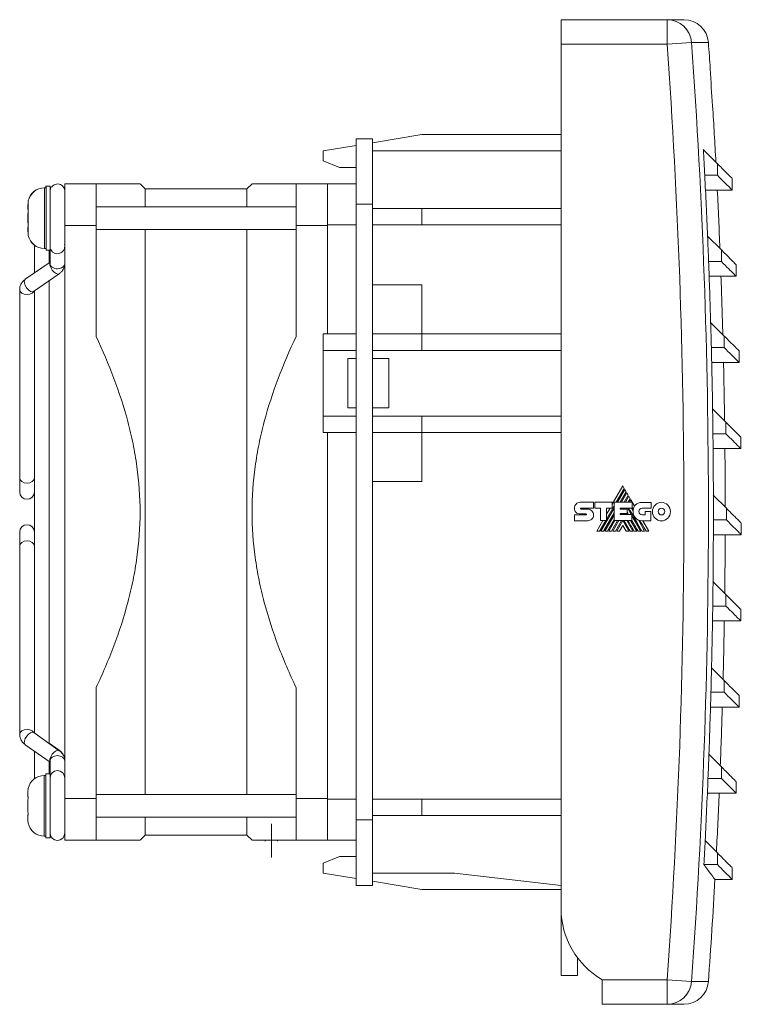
# Model space of a CAD drawing. Header units: millimetres. Extents: x 39 to 388, y 33 to 266.
# Tile 6 of 6: x 300 to 388, y 146 to 266. Entities that reach past the tile are written whole.
import ezdxf

# ---------------------------------------------------------------- set-up
doc = ezdxf.new("R2010")
doc.units = ezdxf.units.MM
doc.linetypes.add('CENTERX2', pattern=[20.32, 12.7, -2.54, 2.54, -2.54])
doc.linetypes.add('PHANTOM', pattern=[12.7, 6.35, -1.27, 1.27, -1.27, 1.27, -1.27])
doc.layers.add('___VS___', color=7, linetype='Continuous', lineweight=15)

msp = doc.modelspace()

# ---------------------------------------------------------------- linework, layer by layer
at = {"color": 7, "linetype": 'Continuous', "lineweight": 15}
for p, q in [((365.71, 262.55), (365.71, 265.55)), ((365.71, 265.55), (378.62, 265.55)), ((378.62, 262.55), (378.62, 265.55)), ((378.62, 265.55), (380.67, 265.55)), ((365.71, 262.55), (365.71, 157.21)), ((378.62, 262.55), (365.71, 262.55)), ((378.62, 262.55), (381.6, 262.76)), ((383.66, 262.76), (381.6, 262.76)), ((384.16, 255.05), (384.17, 255.05)), ((340.71, 243.05), (340.71, 251.05)), ((340.71, 251.05), (342.71, 251.05)), ((342.71, 250.55), (348.71, 251.55)), ((342.71, 249.55), (342.71, 251.05)), ((348.71, 251.55), (365.71, 251.55)), ((336.71, 249.55), (340.71, 250.22)), ((383.04, 249.71), (384.76, 248)), ((336.71, 248.35), (336.71, 249.55)), ((342.71, 249.55), (342.71, 247.71)), ((342.71, 249.55), (365.71, 249.55)), ((340.71, 247.55), (338.71, 247.55)), ((342.71, 243.05), (342.71, 247.71)), ((384.76, 248), (384.76, 246.59)), ((384.76, 246.59), (383.21, 246.59)), ((386.57, 244.78), (386.57, 246.19)), ((302.92, 245.06), (302.72, 245.06)), ((302.72, 241.36), (302.72, 245.06)), ((302.92, 245.26), (302.91, 245.26)), ((302.91, 245.06), (302.91, 245.26)), ((303.42, 245.26), (302.92, 245.26)), ((302.92, 241.36), (302.92, 245.26)), ((303.42, 241.36), (303.42, 245.26)), ((305.21, 245.56), (309.02, 245.56)), ((305.21, 240.48), (305.21, 245.56)), ((309.02, 245.56), (309.02, 240.48)), ((315.02, 244.92), (314.38, 245.56)), ((327.4, 244.92), (315.02, 244.92)), ((315.02, 242.74), (315.02, 244.92)), ((328.03, 245.56), (327.4, 244.92)), ((327.4, 242.74), (327.4, 244.92)), ((333.4, 245.56), (337.21, 245.56)), ((333.4, 240.48), (333.4, 245.56)), ((337.21, 245.55), (340.71, 245.55)), ((384.74, 244.78), (383.3, 244.78)), ((384.74, 244.78), (386.57, 244.78)), ((300.71, 242.46), (300.71, 243.04)), ((300.71, 242.46), (300.71, 242.45)), ((300.71, 242.45), (300.72, 242.45)), ((300.71, 242.45), (300.71, 242.45)), ((300.71, 242.45), (300.72, 242.45)), ((300.72, 242.46), (300.72, 243.04)), ((300.72, 242.46), (300.72, 242.45)), ((300.72, 242.45), (300.75, 242.45)), ((300.72, 242.45), (300.72, 242.45)), ((300.72, 242.45), (300.75, 242.45)), ((300.75, 242.49), (300.74, 242.49)), ((305.21, 242.74), (305.2, 242.74)), ((333.4, 242.74), (309.02, 242.74)), ((340.71, 168.05), (340.71, 243.05)), ((340.71, 243.05), (342.71, 243.05)), ((342.71, 168.05), (342.71, 243.05)), ((342.71, 242.55), (348.71, 242.55)), ((348.71, 242.55), (365.71, 242.55)), ((348.71, 240.55), (348.71, 242.55)), ((300.71, 240.78), (300.71, 241.95)), ((302.72, 237.66), (302.72, 241.36)), ((302.92, 237.46), (302.92, 241.36)), ((303.42, 237.46), (303.42, 241.36)), ((300.72, 240.28), (300.71, 240.28)), ((300.71, 240.28), (300.71, 240.27)), ((300.71, 240.28), (300.71, 240.28)), ((300.72, 240.28), (300.71, 240.28)), ((300.71, 239.69), (300.71, 240.27)), ((300.76, 240.28), (300.72, 240.28)), ((300.72, 240.28), (300.72, 240.27)), ((300.72, 240.28), (300.72, 240.28)), ((300.75, 240.28), (300.72, 240.28)), ((300.72, 239.69), (300.72, 240.27)), ((309.02, 240.48), (305.21, 240.48)), ((305.21, 170.63), (305.21, 240.48)), ((309.02, 240.48), (309.02, 226.95)), ((333.4, 226.95), (333.4, 240.48)), ((337.21, 240.48), (333.4, 240.48)), ((337.21, 240.55), (340.71, 240.55)), ((342.71, 240.55), (348.71, 240.55)), ((348.71, 240.55), (365.71, 240.55)), ((305.2, 239.99), (305.21, 239.99)), ((309.02, 239.99), (333.4, 239.99)), ((315.02, 205.55), (315.02, 239.99)), ((327.4, 205.55), (327.4, 239.99)), ((383.56, 239.18), (385.24, 237.5)), ((301.51, 238.06), (301.51, 234.7)), ((302.72, 237.66), (302.92, 237.66)), ((305.18, 238.14), (305.21, 238.28)), ((305.21, 235.83), (305.21, 238.28)), ((302.92, 237.46), (303.42, 237.46)), ((303.31, 235.98), (303.31, 237.46)), ((303.41, 237.46), (303.41, 235.83)), ((385.24, 237.5), (385.24, 236.09)), ((303.41, 236.01), (300.39, 233.91)), ((303.41, 236.05), (303.31, 235.98)), ((305.21, 235.85), (305.21, 235.87)), ((385.24, 236.09), (383.68, 236.09)), ((387.05, 234.28), (387.05, 235.69)), ((301.51, 234.7), (300.38, 233.91)), ((301.41, 232.43), (304.53, 234.59)), ((385.19, 234.28), (383.75, 234.28)), ((385.19, 234.28), (387.05, 234.28)), ((300.41, 233.93), (300.38, 233.91)), ((303.31, 177.36), (303.31, 233.77)), ((348.71, 233.25), (342.71, 233.25)), ((348.71, 227.25), (348.71, 233.25)), ((299.71, 232.67), (299.71, 209.7)), ((301.51, 231.81), (301.51, 232.49)), ((301.51, 231.81), (301.51, 179.29)), ((383.93, 228.66), (385.59, 227)), ((336.71, 227.25), (340.71, 227.25)), ((336.71, 227.25), (336.71, 225.25)), ((342.71, 227.25), (348.71, 227.25)), ((348.71, 227.25), (365.71, 227.25)), ((348.71, 225.25), (348.71, 227.25)), ((385.59, 227), (385.59, 225.59)), ((336.71, 225.25), (340.71, 225.25)), ((336.71, 225.25), (336.71, 217.25)), ((342.71, 225.25), (348.71, 225.25)), ((348.71, 225.25), (365.71, 225.25)), ((385.59, 225.59), (384.01, 225.59)), ((387.4, 223.78), (387.4, 225.19)), ((339.71, 224.25), (340.71, 224.25)), ((342.71, 224.25), (344.71, 224.25)), ((385.5, 223.78), (384.06, 223.78)), ((385.5, 223.78), (387.4, 223.78)), ((336.71, 217.25), (336.71, 215.25)), ((336.71, 217.25), (340.71, 217.25)), ((339.71, 218.25), (340.71, 218.25)), ((342.71, 218.25), (344.71, 218.25)), ((342.71, 217.25), (348.71, 217.25)), ((348.71, 217.25), (348.71, 215.25)), ((348.71, 217.25), (365.71, 217.25)), ((384.17, 218.13), (385.79, 216.5)), ((385.79, 216.5), (385.79, 215.09)), ((336.71, 215.25), (340.71, 215.25)), ((342.71, 215.25), (348.71, 215.25)), ((348.71, 215.25), (365.71, 215.25)), ((348.71, 215.25), (348.71, 209.25)), ((385.79, 215.09), (384.21, 215.09)), ((387.6, 213.28), (387.6, 214.69)), ((385.67, 213.28), (384.23, 213.28)), ((385.67, 213.28), (387.6, 213.28)), ((299.71, 209.7), (299.71, 208)), ((348.71, 209.25), (342.71, 209.25)), ((373.23, 208.72), (371.94, 206.51)), ((372.41, 206.73), (373.4, 208.43)), ((373.47, 208.3), (372.57, 206.73)), ((372.9, 206.73), (373.64, 208.01)), ((373.72, 207.88), (373.05, 206.73)), ((373.4, 208.43), (373.23, 208.72)), ((373.64, 208.01), (373.47, 208.3)), ((373.88, 207.59), (373.72, 207.88)), ((368.03, 206.74), (369.65, 206.74)), ((369.65, 206.74), (369.65, 206.02)), ((369.8, 206.02), (369.8, 206.73)), ((369.8, 206.73), (371.94, 206.73)), ((371.94, 206.73), (371.94, 206.02)), ((372.16, 204.51), (372.16, 206.73)), ((372.16, 206.73), (374.35, 206.73)), ((373.39, 206.73), (373.88, 207.59)), ((373.96, 207.46), (373.54, 206.73)), ((373.88, 206.73), (374.13, 207.16)), ((374.13, 207.16), (373.96, 207.46)), ((374.2, 207.04), (374.02, 206.73)), ((374.65, 206.26), (374.2, 207.04)), ((374.35, 206.73), (374.35, 206.01)), ((375.57, 206.72), (376.69, 206.72)), ((376.69, 206.72), (376.69, 206)), ((384.26, 207.6), (385.86, 206)), ((315.02, 171.11), (315.02, 205.55)), ((327.4, 171.11), (327.4, 205.55)), ((368.74, 205.31), (368.04, 205.31)), ((368.13, 206.02), (369.65, 206.02)), ((368.13, 205.91), (368.95, 205.91)), ((370.5, 206.02), (369.8, 206.02)), ((370.5, 204.51), (370.5, 206.02)), ((370.55, 203.23), (372.16, 206.03)), ((370.88, 203.23), (372.16, 205.45)), ((371.23, 204.68), (372.16, 206.29)), ((371.94, 206.02), (371.23, 206.02)), ((371.23, 204.51), (371.23, 206.02)), ((371.67, 206.02), (371.23, 205.27)), ((372.89, 206.01), (374.35, 206.01)), ((372.89, 206.01), (372.89, 205.89)), ((372.89, 205.89), (373.76, 205.89)), ((372.89, 205.35), (373.76, 205.35)), ((372.89, 205.35), (372.89, 205.24)), ((372.89, 205.24), (374.33, 205.24)), ((373.02, 205.24), (373.08, 205.35)), ((373.06, 205.89), (373.12, 206.01)), ((373.17, 205.24), (373.23, 205.35)), ((373.39, 205.89), (373.46, 206.01)), ((373.54, 205.89), (373.61, 206.01)), ((373.7, 205.35), (373.76, 205.24)), ((373.76, 205.89), (373.76, 205.35)), ((373.88, 205.88), (373.95, 206.01)), ((373.88, 205.88), (374.25, 205.24)), ((374.29, 206.01), (374.48, 205.68)), ((374.33, 204.51), (374.33, 205.24)), ((376.69, 206), (375.57, 206)), ((375.95, 205.2), (375.95, 205.62)), ((375.95, 205.62), (376.66, 205.62)), ((376.66, 205.62), (376.66, 204.48)), ((385.86, 206), (385.86, 204.59)), ((367.33, 205.19), (368.74, 205.19)), ((368.95, 204.48), (367.33, 204.48)), ((370.79, 204.51), (370.05, 203.23)), ((370.4, 203.23), (371.14, 204.51)), ((370.5, 204.51), (371.23, 204.51)), ((371.04, 203.23), (372.16, 205.18)), ((371.37, 203.23), (372.16, 204.61)), ((371.52, 203.23), (372.26, 204.51)), ((371.85, 203.23), (372.59, 204.51)), ((372.01, 203.23), (372.74, 204.51)), ((372.16, 204.51), (374.33, 204.51)), ((372.34, 203.23), (373.08, 204.51)), ((372.49, 203.23), (373.22, 204.5)), ((373.96, 203.23), (373.22, 204.5)), ((374.11, 203.23), (373.37, 204.51)), ((373.7, 204.51), (374.44, 203.23)), ((374.18, 204.51), (374.92, 203.23)), ((374.33, 205.09), (375.41, 203.23)), ((375.12, 204.58), (375.89, 203.23)), ((375.57, 205.2), (375.95, 205.2)), ((376.66, 204.48), (375.57, 204.48)), ((376.4, 203.23), (375.68, 204.48)), ((385.86, 204.59), (384.26, 204.59)), ((387.67, 202.78), (387.67, 204.19)), ((299.71, 203.1), (299.71, 201.4)), ((373.22, 203.92), (372.82, 203.23)), ((373.22, 203.92), (373.62, 203.23)), ((385.7, 202.78), (384.26, 202.78)), ((385.7, 202.78), (387.67, 202.78)), ((299.71, 201.4), (299.71, 178.43)), ((384.22, 197.07), (385.79, 195.5)), ((385.79, 195.5), (385.79, 194.09)), ((385.79, 194.09), (384.18, 194.09)), ((387.6, 192.28), (387.6, 193.69)), ((385.6, 192.28), (384.15, 192.28)), ((385.6, 192.28), (387.6, 192.28)), ((384.04, 186.55), (385.59, 185)), ((385.59, 185), (385.59, 183.59)), ((309.02, 184.15), (309.02, 170.63)), ((333.4, 170.63), (333.4, 184.15)), ((385.59, 183.59), (383.96, 183.59)), ((387.4, 181.78), (387.4, 183.19)), ((385.35, 181.78), (383.91, 181.78)), ((385.35, 181.78), (387.4, 181.78)), ((301.51, 178.6), (301.51, 179.29)), ((304.53, 176.46), (301.42, 178.66)), ((300.38, 177.19), (303.41, 175.05)), ((301.51, 176.41), (301.51, 173.03)), ((304.53, 176.51), (303.31, 177.36)), ((304.55, 176.49), (304.53, 176.51)), ((303.41, 175.23), (303.41, 173.64)), ((383.72, 176.02), (385.24, 174.5)), ((303.31, 173.64), (303.31, 175.16)), ((303.41, 175.05), (303.41, 173.64)), ((385.24, 174.5), (385.24, 173.09)), ((302.91, 173.44), (302.71, 173.44)), ((302.71, 169.74), (302.71, 173.44)), ((303.41, 173.64), (302.91, 173.64)), ((302.91, 169.74), (302.91, 173.64)), ((303.41, 169.74), (303.41, 173.64)), ((385.24, 173.09), (383.61, 173.09)), ((387.05, 171.28), (387.05, 172.69)), ((300.71, 170.82), (300.75, 170.82)), ((300.71, 170.82), (300.75, 170.82)), ((300.74, 170.86), (300.73, 170.86)), ((305.21, 170.63), (309.02, 170.63)), ((305.21, 165.55), (305.21, 170.63)), ((333.4, 171.11), (309.02, 171.11)), ((309.02, 170.63), (309.02, 165.55)), ((333.4, 170.63), (337.21, 170.63)), ((333.4, 165.55), (333.4, 170.63)), ((337.21, 170.55), (340.71, 170.55)), ((342.71, 170.55), (348.71, 170.55)), ((348.71, 170.55), (365.71, 170.55)), ((348.71, 168.55), (348.71, 170.55)), ((384.97, 171.28), (383.53, 171.28)), ((384.97, 171.28), (387.05, 171.28)), ((302.71, 166.04), (302.71, 169.74)), ((302.91, 165.84), (302.91, 169.74)), ((303.41, 165.84), (303.41, 169.74)), ((300.75, 168.66), (300.71, 168.66)), ((300.71, 168.65), (300.71, 168.66)), ((300.71, 168.06), (300.71, 168.65)), ((300.71, 168.65), (300.71, 168.65)), ((300.75, 168.65), (300.71, 168.65)), ((309.02, 168.36), (333.4, 168.36)), ((315.02, 166.18), (315.02, 168.36)), ((327.4, 166.18), (327.4, 168.36)), ((340.71, 160.05), (340.71, 168.05)), ((340.71, 168.05), (342.71, 168.05)), ((342.71, 168.55), (348.71, 168.55)), ((342.71, 163.39), (342.71, 168.05)), ((348.71, 168.55), (365.71, 168.55)), ((302.71, 166.04), (302.91, 166.04)), ((302.91, 165.84), (303.41, 165.84)), ((303.41, 165.84), (303.42, 165.84)), ((303.42, 165.84), (303.42, 166.3)), ((314.38, 165.55), (315.02, 166.18)), ((315.02, 166.18), (327.4, 166.18)), ((327.4, 166.18), (328.03, 165.55)), ((309.02, 165.55), (305.21, 165.55)), ((329.65, 165.55), (329.65, 165.45)), ((331.15, 165.45), (331.15, 165.55)), ((337.21, 165.55), (333.4, 165.55)), ((337.21, 165.55), (340.71, 165.55)), ((383.26, 165.5), (384.76, 164)), ((342.71, 163.39), (342.71, 161.55)), ((384.76, 164), (384.76, 162.59)), ((336.71, 162.75), (336.71, 161.55)), ((384.76, 162.59), (383.11, 162.59)), ((386.57, 160.78), (386.57, 162.19)), ((336.71, 161.55), (340.71, 160.88)), ((342.71, 160.05), (342.71, 161.55)), ((342.71, 161.55), (352.71, 161.55)), ((365.71, 160.05), (352.71, 161.55)), ((340.71, 160.05), (342.71, 160.05)), ((348.71, 159.55), (342.71, 160.55)), ((384.43, 160.78), (386.57, 160.78)), ((365.71, 159.55), (348.71, 159.55)), ((365.71, 149.05), (365.71, 157.21)), ((367.71, 149.05), (365.71, 149.05)), ((370.71, 148.55), (378.62, 148.55)), ((370.71, 145.55), (370.71, 148.55)), ((378.62, 145.55), (378.62, 148.55)), ((378.62, 148.55), (381.6, 148.34)), ((381.6, 148.34), (383.66, 148.34)), ((378.62, 145.55), (370.71, 145.55)), ((380.67, 145.55), (378.62, 145.55))]:
    msp.add_line(p, q, dxfattribs=at)
at = {"color": 7, "linetype": 'Continuous', "lineweight": 0}
for p, q in [((336.71, 248.35), (338.71, 247.55)), ((337.21, 245.56), (337.21, 240.48)), ((300.72, 240.78), (300.72, 241.95)), ((337.21, 227.25), (337.21, 240.48)), ((339.71, 218.25), (339.71, 224.25)), ((344.71, 218.25), (344.71, 224.25)), ((337.21, 170.63), (337.21, 215.25)), ((300.71, 170.83), (300.71, 171.41)), ((300.71, 170.83), (300.71, 170.82)), ((300.71, 170.82), (300.71, 170.82)), ((337.21, 170.63), (337.21, 165.55)), ((300.71, 169.16), (300.71, 170.32)), ((336.71, 162.75), (338.71, 163.55)), ((340.71, 163.55), (338.71, 163.55)), ((367.71, 151.21), (367.71, 149.05))]:
    msp.add_line(p, q, dxfattribs=at)
at = {"color": 7, "linetype": 'CENTERX2', "lineweight": 0}
msp.add_line((330.4, 163.45), (330.4, 167.55), dxfattribs=at)
at = {"color": 7, "linetype": 'Continuous', "lineweight": 15, "flags": 128}
for points in [[(305.2, 237.91), (305.2, 237.94), (305.2, 237.96)], [(304.53, 234.59), (304.37, 234.55), (304.14, 234.61), (303.89, 234.78), (303.66, 235.03), (303.49, 235.33), (303.39, 235.63), (303.39, 235.89), (303.41, 235.95)], [(305.21, 235.83), (305.2, 235.76), (305.13, 235.58), (305, 235.42), (304.8, 235.3), (304.57, 235.22), (304.31, 235.19)], [(305.21, 235.87), (305.21, 235.87), (305.21, 235.9)], [(301.41, 232.43), (301.26, 232.38), (301.03, 232.44), (300.78, 232.61), (300.55, 232.87), (300.37, 233.17), (300.28, 233.47), (300.27, 233.72), (300.37, 233.89), (300.39, 233.91)], [(301.45, 232.46), (301.44, 232.43), (301.24, 232.22), (300.95, 232.08), (300.61, 232.04), (300.26, 232.08), (299.97, 232.22), (299.78, 232.43), (299.71, 232.67), (299.71, 232.67)], [(299.71, 209.7), (299.78, 209.46), (299.97, 209.25), (300.26, 209.11), (300.61, 209.07), (300.95, 209.11), (301.24, 209.25), (301.44, 209.46), (301.51, 209.7), (301.51, 209.7)], [(376.06, 203.23), (375.83, 203.62), (375.62, 203.99), (375.47, 204.25), (375.32, 204.51)], [(301.51, 201.4), (301.44, 201.64), (301.24, 201.85), (300.95, 201.99), (300.61, 202.04), (300.26, 201.99), (299.97, 201.85), (299.78, 201.64), (299.71, 201.4), (299.71, 201.4)], [(299.71, 178.43), (299.78, 178.67), (299.97, 178.88), (300.26, 179.02), (300.61, 179.06), (300.95, 179.02), (301.24, 178.88), (301.44, 178.67), (301.45, 178.64)], [(300.38, 177.19), (300.36, 177.21), (300.27, 177.38), (300.28, 177.63), (300.38, 177.93), (300.56, 178.23), (300.79, 178.48), (301.04, 178.65), (301.27, 178.71), (301.42, 178.66)], [(303.38, 175.27), (303.39, 175.43), (303.5, 175.73), (303.68, 176.03), (303.91, 176.28), (304.16, 176.45), (304.39, 176.51), (304.53, 176.46)], [(303.41, 175.11), (303.39, 175.18), (303.38, 175.27)], [(303.41, 175.23), (303.48, 175.47), (303.67, 175.68), (303.96, 175.81), (304.31, 175.86), (304.65, 175.81), (304.94, 175.68), (305.14, 175.47), (305.21, 175.23), (305.21, 175.23)]]:
    msp.add_lwpolyline(points, dxfattribs=at)
at = {"color": 7, "linetype": 'Continuous', "lineweight": 15}
for centre, radius, start, end in [((378.62, 262.55), 3, 4.0208, 89.9331), ((380.67, 262.55), 3, 4.1012, 90), ((-414.29, 205.55), 794.96, 355.88826, 4.11174), ((-414.29, 205.55), 797.95, 355.88826, 4.11174), ((-414.29, 205.55), 800, 3.87041, 4.10119), ((-414.29, 205.55), 799.98, 3.54751, 3.87048), ((-414.29, 205.55), 800, 3.0551, 3.54744), ((-414.29, 205.55), 798.56, 2.94559, 3.1703), ((-414.29, 205.55), 798.56, 2.41389, 2.94559), ((302.71, 243.06), 2, 90, 168.5103), ((302.72, 243.06), 2, 90, 168.5103), ((-414.29, 205.55), 800, 2.3017, 2.81053), ((-414.29, 205.55), 800, 2.30175, 2.81052), ((302.71, 239.66), 2, 191.4813, 233.1301), ((302.72, 239.66), 2, 191.4813, 270), ((-414.29, 205.55), 798.56, 2.19146, 2.41389), ((303.96, 235.85), 0.551, 182.2168, 237.2394), ((304.29, 236.3), 1.11, 235.496, 271.0717), ((-414.29, 205.55), 798.56, 1.65797, 2.19146), ((-414.29, 205.55), 800, 1.5487, 2.05782), ((-414.29, 205.55), 800, 1.54875, 2.05783), ((-414.29, 205.55), 798.56, 1.43771, 1.65797), ((-414.29, 205.55), 798.56, 0.90239, 1.43771), ((-414.29, 205.55), 800, 0.79597, 1.30551), ((-414.29, 205.55), 800, 0.79601, 1.30549), ((-414.29, 205.55), 798.56, 0.68421, 0.90239), ((-414.29, 205.55), 798.56, 0.14703, 0.68421), ((-414.29, 205.55), 800, 0.04336, 0.55337), ((-414.29, 205.55), 800, 0.04341, 0.55338), ((300.61, 208), 0.9, 180, 0), ((-414.29, 205.55), 798.56, 359.93083, 0.14703), ((375.57, 205.58), 1.1, 174.6401, 270), ((375.7, 205.63), 1.22, 149.0381, 166.8386), ((-414.29, 205.55), 798.56, 359.39174, 359.93083), ((300.61, 203.1), 0.9, 0, 180), ((-414.29, 205.55), 800, 359.29081, 359.80137), ((-414.29, 205.55), 800, 359.29077, 359.80137), ((-414.29, 205.55), 798.56, 359.17744, 359.39174), ((-414.29, 205.55), 798.56, 358.63639, 359.17744), ((-414.29, 205.55), 800, 358.53805, 359.04933), ((-414.29, 205.55), 800, 358.53809, 359.04931), ((-414.29, 205.55), 798.56, 358.42391, 358.63639), ((-414.29, 205.55), 798.56, 357.88085, 358.42391), ((-414.29, 205.55), 800, 357.78507, 358.29709), ((-414.29, 205.55), 800, 357.78511, 358.2971), ((-414.29, 205.55), 798.56, 357.6701, 357.88085), ((304.31, 173.13), 0.9, 0, 180), ((302.71, 171.44), 2, 90, 168.5135), ((-414.29, 205.55), 798.56, 357.12499, 357.6701), ((-414.29, 205.55), 800, 357.03171, 357.54456), ((-414.29, 205.55), 800, 357.03175, 357.54459), ((302.71, 168.04), 2, 191.4781, 270), ((304.31, 166.43), 0.9, 180, 0), ((-414.29, 205.55), 798.56, 356.91589, 357.12499), ((-414.29, 205.55), 800, 355.89881, 356.79406), ((375.71, 157.21), 10, 180, 240), ((378.62, 148.55), 3, 270.0669, 355.9792), ((380.67, 148.55), 3, 270, 355.8988)]:
    msp.add_arc(centre, radius, start, end, dxfattribs=at)
for points, knots in [([(384.76, 248), (385.12, 247.64), (385.84, 246.91), (386.45, 246.31), (386.53, 246.23), (386.57, 246.19)], [0, 0, 0, 0, 0.3328672, 0.6661229, 1, 1, 1, 1]), ([(384.76, 246.59), (385.07, 246.27), (385.69, 245.65), (386.25, 245.09), (386.55, 244.79), (386.54, 244.81), (386.53, 244.81)], [0, 0, 0, 0, 0.27996, 0.560022, 0.840134, 1, 1, 1, 1]), ([(305.21, 244.73), (305.21, 244.74), (305.2, 244.77), (305.18, 244.9), (305.1, 245.09), (304.93, 245.31), (304.68, 245.47), (304.36, 245.55), (304.04, 245.5), (303.79, 245.37), (303.62, 245.21), (303.51, 245.05), (303.45, 244.91), (303.43, 244.8), (303.42, 244.73), (303.42, 244.69), (303.41, 244.68), (303.41, 244.68)], [0, 0, 0, 0, 0.001482, 0.04702, 0.142867, 0.233219, 0.342505, 0.461525, 0.591619, 0.692123, 0.775251, 0.845502, 0.903279, 0.947581, 0.971722, 0.986247, 1, 1, 1, 1]), ([(314.34, 245.56), (314.35, 245.56), (314.35, 245.56), (313.97, 245.56), (313.24, 245.56), (312.12, 245.56), (310.72, 245.56), (309.58, 245.56), (309.02, 245.56)], [0, 0, 0, 0, 0.103384, 0.268026, 0.448175, 0.629669, 0.814443, 1, 1, 1, 1]), ([(333.4, 245.56), (332.84, 245.56), (331.73, 245.56), (330.34, 245.56), (329.2, 245.56), (328.45, 245.56), (328.07, 245.56), (328.07, 245.56), (328.07, 245.56)], [0, 0, 0, 0, 0.18084, 0.362325, 0.546491, 0.731965, 0.890359, 1, 1, 1, 1]), ([(305.2, 237.96), (305.2, 237.96), (305.2, 237.96), (305.2, 238.01), (305.2, 238.14), (305.2, 238.44), (305.2, 238.89), (305.2, 239.45), (305.2, 240.1), (305.2, 240.81), (305.2, 241.53), (305.2, 242.25), (305.2, 242.91), (305.21, 243.43), (305.21, 243.68), (305.21, 243.77)], [0, 0, 0, 0, 0.00554, 0.047913, 0.120118, 0.208932, 0.300693, 0.392948, 0.485325, 0.577743, 0.670177, 0.762615, 0.855046, 0.947459, 1, 1, 1, 1]), ([(300.74, 242.49), (300.74, 242.49), (300.75, 242.49), (300.75, 242.48), (300.75, 242.48), (300.75, 242.47), (300.75, 242.46), (300.75, 242.45), (300.76, 242.44), (300.76, 242.43), (300.76, 242.42), (300.76, 242.4), (300.76, 242.38), (300.76, 242.37), (300.75, 242.35), (300.75, 242.34), (300.75, 242.32), (300.75, 242.3), (300.75, 242.29), (300.75, 242.28), (300.74, 242.26), (300.74, 242.25)], [0.0000001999, 0.0000001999, 0.0000001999, 0.0000001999, 0.000051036, 0.000051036, 0.000051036, 0.000102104, 0.000102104, 0.000102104, 0.0001526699, 0.0001526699, 0.0001526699, 0.0002024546, 0.0002024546, 0.0002024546, 0.0002519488, 0.0002519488, 0.0002519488, 0.0003018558, 0.0003018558, 0.0003018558, 0.0003403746, 0.0003403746, 0.0003403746, 0.0003403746]), ([(300.74, 240.48), (300.74, 240.46), (300.75, 240.45), (300.75, 240.43), (300.75, 240.41), (300.75, 240.4), (300.75, 240.38), (300.75, 240.36), (300.76, 240.35), (300.76, 240.33), (300.76, 240.32), (300.76, 240.3), (300.76, 240.29), (300.76, 240.28), (300.75, 240.27), (300.75, 240.26), (300.75, 240.25), (300.75, 240.24), (300.75, 240.24), (300.75, 240.24), (300.74, 240.24), (300.74, 240.24)], [0.0000002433, 0.0000002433, 0.0000002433, 0.0000002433, 0.0000510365, 0.0000510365, 0.0000510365, 0.000102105, 0.000102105, 0.000102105, 0.0001526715, 0.0001526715, 0.0001526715, 0.0002024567, 0.0002024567, 0.0002024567, 0.0002519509, 0.0002519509, 0.0002519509, 0.0003018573, 0.0003018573, 0.0003018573, 0.0003404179, 0.0003404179, 0.0003404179, 0.0003404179]), ([(303.48, 237.56), (303.49, 237.55), (303.52, 237.45), (303.67, 237.27), (303.92, 237.08), (304.26, 237.01), (304.58, 237.05), (304.83, 237.19), (305, 237.35), (305.1, 237.51), (305.16, 237.65), (305.18, 237.76), (305.19, 237.83), (305.2, 237.86), (305.2, 237.88), (305.2, 237.9), (305.2, 237.91), (305.2, 237.91)], [0, 0, 0, 0, 0.017375, 0.125162, 0.258622, 0.384667, 0.520483, 0.625651, 0.712811, 0.786442, 0.84692, 0.893137, 0.917942, 0.933081, 0.947667, 0.970405, 1, 1, 1, 1]), ([(385.24, 237.5), (385.6, 237.14), (386.33, 236.41), (386.93, 235.81), (387.01, 235.73), (387.05, 235.69)], [0, 0, 0, 0, 0.332867, 0.666123, 1, 1, 1, 1]), ([(304.53, 234.59), (304.62, 234.67), (304.84, 234.83), (305.07, 235.18), (305.19, 235.54), (305.2, 235.76), (305.21, 235.84)], [0, 0, 0, 0, 0.239205, 0.549145, 0.851839, 1, 1, 1, 1]), ([(385.24, 236.09), (385.55, 235.77), (386.18, 235.15), (386.74, 234.59), (387.03, 234.29), (387.02, 234.31), (387.02, 234.31)], [0, 0, 0, 0, 0.27996, 0.560022, 0.840134, 1, 1, 1, 1]), ([(300.39, 233.91), (300.29, 233.83), (300.08, 233.67), (299.84, 233.32), (299.72, 232.96), (299.71, 232.74), (299.71, 232.66)], [0, 0, 0, 0, 0.239207, 0.549148, 0.851843, 1, 1, 1, 1]), ([(309.02, 184.15), (309.81, 185.82), (310.54, 187.52), (311.84, 190.97), (312.41, 192.73), (313.13, 195.43), (313.34, 196.34), (313.72, 198.17), (313.87, 199.09), (314.25, 201.85), (314.38, 203.69), (314.38, 207.39), (314.25, 209.24), (313.87, 212.02), (313.71, 212.95), (313.34, 214.77), (313.13, 215.67), (311.94, 220.14), (310.6, 223.59), (309.02, 226.95)], [0, 0, 0, 0, 0.125, 0.125, 0.25, 0.25, 0.3125, 0.3125, 0.375, 0.375, 0.5, 0.5, 0.625, 0.625, 0.6875, 0.6875, 0.75, 0.75, 1, 1, 1, 1]), ([(333.4, 184.15), (332.61, 185.82), (331.88, 187.52), (330.57, 190.97), (330, 192.73), (329.28, 195.43), (329.07, 196.34), (328.7, 198.17), (328.54, 199.09), (328.16, 201.85), (328.03, 203.69), (328.03, 207.39), (328.16, 209.24), (328.54, 212.02), (328.7, 212.95), (329.07, 214.77), (329.28, 215.67), (330.47, 220.14), (331.81, 223.59), (333.4, 226.95)], [0, 0, 0, 0, 0.125, 0.125, 0.25, 0.25, 0.3125, 0.3125, 0.375, 0.375, 0.5, 0.5, 0.625, 0.625, 0.6875, 0.6875, 0.75, 0.75, 1, 1, 1, 1]), ([(385.59, 227), (385.95, 226.64), (386.67, 225.91), (387.28, 225.31), (387.36, 225.23), (387.4, 225.19)], [0, 0, 0, 0, 0.332867, 0.666123, 1, 1, 1, 1]), ([(385.59, 225.59), (385.9, 225.27), (386.52, 224.65), (387.08, 224.09), (387.38, 223.79), (387.37, 223.81), (387.36, 223.81)], [0, 0, 0, 0, 0.27996, 0.560022, 0.840134, 1, 1, 1, 1]), ([(385.79, 216.5), (386.15, 216.14), (386.88, 215.41), (387.48, 214.81), (387.56, 214.73), (387.6, 214.69)], [0, 0, 0, 0, 0.332867, 0.666123, 1, 1, 1, 1]), ([(385.79, 215.09), (386.1, 214.77), (386.73, 214.15), (387.29, 213.59), (387.59, 213.29), (387.57, 213.31), (387.57, 213.31)], [0, 0, 0, 0, 0.27996, 0.560022, 0.840134, 1, 1, 1, 1]), ([(385.86, 206), (386.22, 205.64), (386.95, 204.91), (387.55, 204.31), (387.63, 204.23), (387.67, 204.19)], [0, 0, 0, 0, 0.332867, 0.666123, 1, 1, 1, 1]), ([(385.86, 204.59), (386.17, 204.27), (386.8, 203.65), (387.36, 203.09), (387.65, 202.79), (387.64, 202.81), (387.64, 202.81)], [0, 0, 0, 0, 0.27996, 0.560022, 0.840134, 1, 1, 1, 1]), ([(385.79, 195.5), (386.15, 195.14), (386.88, 194.41), (387.48, 193.81), (387.56, 193.73), (387.6, 193.69)], [0, 0, 0, 0, 0.332867, 0.666123, 1, 1, 1, 1]), ([(385.79, 194.09), (386.1, 193.77), (386.73, 193.15), (387.29, 192.59), (387.59, 192.29), (387.57, 192.31), (387.57, 192.31)], [0, 0, 0, 0, 0.27996, 0.560022, 0.840134, 1, 1, 1, 1]), ([(385.59, 185), (385.95, 184.64), (386.67, 183.91), (387.28, 183.31), (387.36, 183.23), (387.4, 183.19)], [0, 0, 0, 0, 0.332867, 0.666123, 1, 1, 1, 1]), ([(385.59, 183.59), (385.9, 183.27), (386.52, 182.65), (387.08, 182.09), (387.38, 181.79), (387.37, 181.81), (387.36, 181.81)], [0, 0, 0, 0, 0.27996, 0.560022, 0.840134, 1, 1, 1, 1]), ([(299.71, 178.43), (299.72, 178.3), (299.74, 178.01), (299.94, 177.62), (300.17, 177.35), (300.34, 177.23), (300.38, 177.19)], [0, 0, 0, 0, 0.2741688, 0.5838729, 0.8915784, 1, 1, 1, 1]), ([(305.21, 175.26), (305.2, 175.4), (305.17, 175.68), (304.98, 176.08), (304.74, 176.35), (304.57, 176.47), (304.53, 176.51)], [0, 0, 0, 0, 0.2719493, 0.579383, 0.8835425, 1, 1, 1, 1]), ([(305.21, 175.23), (305.2, 175.36), (305.17, 175.64), (304.98, 176.04), (304.74, 176.31), (304.58, 176.43), (304.53, 176.46)], [0, 0, 0, 0, 0.274169, 0.583873, 0.891578, 1, 1, 1, 1]), ([(385.24, 174.5), (385.6, 174.14), (386.33, 173.41), (386.93, 172.81), (387.01, 172.73), (387.05, 172.69)], [0, 0, 0, 0, 0.332867, 0.666123, 1, 1, 1, 1]), ([(385.24, 173.09), (385.55, 172.77), (386.18, 172.15), (386.74, 171.59), (387.03, 171.29), (387.02, 171.31), (387.02, 171.31)], [0, 0, 0, 0, 0.27996, 0.560022, 0.840134, 1, 1, 1, 1]), ([(300.73, 170.86), (300.73, 170.86), (300.74, 170.86), (300.74, 170.86), (300.74, 170.85), (300.74, 170.85), (300.74, 170.84), (300.75, 170.83), (300.75, 170.82), (300.75, 170.8), (300.75, 170.79), (300.75, 170.77), (300.75, 170.76), (300.75, 170.74), (300.74, 170.73), (300.74, 170.71), (300.74, 170.69), (300.74, 170.68), (300.74, 170.66), (300.74, 170.65), (300.73, 170.64), (300.73, 170.63)], [0.0000001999, 0.0000001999, 0.0000001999, 0.0000001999, 0.000051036, 0.000051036, 0.000051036, 0.000102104, 0.000102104, 0.000102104, 0.0001526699, 0.0001526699, 0.0001526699, 0.0002024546, 0.0002024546, 0.0002024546, 0.0002519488, 0.0002519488, 0.0002519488, 0.0003018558, 0.0003018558, 0.0003018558, 0.0003403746, 0.0003403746, 0.0003403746, 0.0003403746]), ([(384.97, 171.28), (384.97, 171.28), (384.97, 171.28), (384.97, 171.28), (384.97, 171.28)], [0, 0, 0, 0, 0.230408, 1, 1, 1, 1]), ([(300.73, 168.85), (300.73, 168.84), (300.74, 168.82), (300.74, 168.8), (300.74, 168.79), (300.74, 168.77), (300.74, 168.75), (300.75, 168.74), (300.75, 168.72), (300.75, 168.7), (300.75, 168.69), (300.75, 168.67), (300.75, 168.66), (300.75, 168.65), (300.74, 168.64), (300.74, 168.63), (300.74, 168.62), (300.74, 168.62), (300.74, 168.62), (300.74, 168.61), (300.73, 168.61), (300.73, 168.61)], [0.0000002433, 0.0000002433, 0.0000002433, 0.0000002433, 0.0000510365, 0.0000510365, 0.0000510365, 0.000102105, 0.000102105, 0.000102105, 0.0001526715, 0.0001526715, 0.0001526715, 0.0002024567, 0.0002024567, 0.0002024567, 0.0002519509, 0.0002519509, 0.0002519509, 0.0003018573, 0.0003018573, 0.0003018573, 0.0003404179, 0.0003404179, 0.0003404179, 0.0003404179]), ([(309.02, 165.55), (309.57, 165.55), (310.68, 165.55), (312.08, 165.55), (313.22, 165.55), (313.96, 165.55), (314.34, 165.55), (314.35, 165.55), (314.35, 165.55)], [0, 0, 0, 0, 0.18084, 0.362325, 0.546491, 0.731965, 0.890359, 1, 1, 1, 1]), ([(328.07, 165.55), (328.07, 165.55), (328.06, 165.55), (328.44, 165.55), (329.18, 165.55), (330.29, 165.55), (331.69, 165.55), (332.83, 165.55), (333.4, 165.55)], [0, 0, 0, 0, 0.103384, 0.268026, 0.448175, 0.629669, 0.814443, 1, 1, 1, 1]), ([(384.76, 164), (385.12, 163.64), (385.84, 162.91), (386.45, 162.31), (386.53, 162.23), (386.57, 162.19)], [0, 0, 0, 0, 0.332867, 0.666123, 1, 1, 1, 1]), ([(383.11, 162.59), (383.27, 162.37), (383.74, 161.73), (384.23, 161.07), (384.49, 160.72), (384.43, 160.8), (384.43, 160.81)], [0, 0, 0, 0, 0.187237, 0.561756, 0.936274, 1, 1, 1, 1]), ([(384.76, 162.59), (385.07, 162.27), (385.69, 161.65), (386.25, 161.09), (386.55, 160.79), (386.54, 160.81), (386.53, 160.81)], [0, 0, 0, 0, 0.27996, 0.560022, 0.840134, 1, 1, 1, 1])]:
    msp.add_open_spline(points, degree=3, knots=knots, dxfattribs=at)
for points in [[(300.74, 243.38), (300.72, 243.26), (300.72, 243.15), (300.72, 243.04)], [(300.72, 242.46), (300.72, 242.47), (300.72, 242.48), (300.74, 242.49)], [(300.74, 242.25), (300.72, 242.15), (300.72, 242.05), (300.72, 241.95)], [(300.72, 240.78), (300.72, 240.68), (300.72, 240.58), (300.74, 240.48)], [(300.74, 240.24), (300.72, 240.25), (300.72, 240.26), (300.72, 240.27)], [(300.72, 239.69), (300.72, 239.58), (300.72, 239.46), (300.74, 239.35)], [(367.33, 206.01), (367.33, 206.21), (367.41, 206.39), (367.53, 206.52)], [(367.53, 206.52), (367.66, 206.66), (367.84, 206.74), (368.03, 206.74)], [(374.65, 206.26), (374.69, 206.32), (374.73, 206.37), (374.78, 206.42)], [(374.78, 206.42), (374.96, 206.61), (375.22, 206.72), (375.57, 206.72)], [(377.16, 206.4), (377.36, 206.6), (377.64, 206.73), (377.94, 206.73)], [(377.94, 206.73), (378.24, 206.73), (378.52, 206.6), (378.72, 206.4)], [(367.51, 205.51), (367.4, 205.63), (367.32, 205.8), (367.33, 206.01)], [(368.04, 205.31), (367.83, 205.32), (367.64, 205.38), (367.51, 205.51)], [(368.1, 206), (368.09, 205.99), (368.08, 205.97), (368.08, 205.96)], [(368.08, 205.96), (368.08, 205.94), (368.09, 205.93), (368.1, 205.92)], [(368.13, 206.02), (368.12, 206.02), (368.11, 206.01), (368.1, 206)], [(368.1, 205.92), (368.11, 205.91), (368.12, 205.91), (368.13, 205.91)], [(368.78, 205.3), (368.77, 205.31), (368.76, 205.31), (368.74, 205.31)], [(368.74, 205.19), (368.76, 205.19), (368.77, 205.2), (368.78, 205.21)], [(368.79, 205.25), (368.79, 205.27), (368.79, 205.28), (368.78, 205.3)], [(368.78, 205.21), (368.79, 205.22), (368.79, 205.23), (368.79, 205.25)], [(368.95, 205.91), (369.14, 205.91), (369.32, 205.82), (369.45, 205.69)], [(369.45, 205.69), (369.57, 205.55), (369.65, 205.37), (369.65, 205.17)], [(373.91, 205.24), (373.85, 205.36), (373.79, 205.46), (373.76, 205.52)], [(375.56, 203.23), (374.54, 205), (374, 205.93), (373.96, 206.01)], [(374.51, 205.91), (374.44, 206.02), (374.39, 206.11), (374.35, 206.19)], [(374.48, 205.68), (374.48, 205.76), (374.49, 205.84), (374.51, 205.91)], [(375.29, 205.89), (375.22, 205.81), (375.18, 205.71), (375.18, 205.6)], [(375.18, 205.6), (375.18, 205.49), (375.22, 205.39), (375.29, 205.31)], [(375.57, 206), (375.46, 206), (375.36, 205.96), (375.29, 205.89)], [(375.29, 205.31), (375.36, 205.24), (375.46, 205.2), (375.57, 205.2)], [(376.84, 205.6), (376.84, 205.91), (376.96, 206.19), (377.16, 206.4)], [(377.16, 204.8), (376.96, 205.01), (376.84, 205.29), (376.84, 205.6)], [(377.66, 205.89), (377.58, 205.82), (377.54, 205.72), (377.54, 205.6)], [(377.54, 205.6), (377.54, 205.49), (377.58, 205.38), (377.66, 205.31)], [(377.94, 206.01), (377.83, 206.01), (377.73, 205.97), (377.66, 205.89)], [(377.66, 205.31), (377.73, 205.23), (377.83, 205.19), (377.94, 205.19)], [(378.22, 205.89), (378.15, 205.97), (378.05, 206.01), (377.94, 206.01)], [(377.94, 205.19), (378.05, 205.19), (378.15, 205.23), (378.22, 205.31)], [(378.34, 205.6), (378.34, 205.71), (378.29, 205.82), (378.22, 205.89)], [(378.22, 205.31), (378.29, 205.38), (378.34, 205.49), (378.34, 205.6)], [(378.72, 206.4), (378.92, 206.19), (379.04, 205.91), (379.04, 205.6)], [(379.04, 205.6), (379.04, 205.29), (378.92, 205.01), (378.72, 204.8)], [(369.45, 204.68), (369.32, 204.56), (369.14, 204.48), (368.95, 204.48)], [(369.65, 205.17), (369.65, 204.97), (369.58, 204.8), (369.45, 204.68)], [(374.59, 203.23), (374.28, 203.77), (374.03, 204.2), (373.85, 204.51)], [(375.08, 203.23), (374.78, 203.74), (374.53, 204.17), (374.33, 204.52)], [(377.94, 204.47), (377.64, 204.47), (377.36, 204.6), (377.16, 204.8)], [(378.72, 204.8), (378.52, 204.6), (378.24, 204.47), (377.94, 204.47)], [(300.73, 171.75), (300.71, 171.64), (300.71, 171.52), (300.71, 171.41)], [(300.71, 170.83), (300.71, 170.84), (300.71, 170.85), (300.73, 170.86)], [(300.73, 170.63), (300.71, 170.53), (300.71, 170.42), (300.71, 170.32)], [(300.71, 169.16), (300.71, 169.05), (300.71, 168.95), (300.73, 168.85)], [(300.73, 168.61), (300.71, 168.62), (300.71, 168.64), (300.71, 168.65)], [(300.73, 167.72), (300.71, 167.84), (300.71, 167.95), (300.71, 168.06)], [(300.71, 168.06), (300.71, 167.95), (300.71, 167.84), (300.73, 167.72)]]:
    msp.add_open_spline(points, degree=3, dxfattribs=at)
at = {"color": 7, "linetype": 'Continuous', "lineweight": 0}
for points, knots in [([(300.76, 243.46), (300.76, 243.46), (300.76, 243.46), (300.75, 243.44), (300.75, 243.41), (300.74, 243.39), (300.74, 243.38)], [0, 0, 0, 0, 0.188045, 0.478922, 0.772242, 1, 1, 1, 1]), ([(300.74, 239.35), (300.74, 239.34), (300.75, 239.31), (300.75, 239.28), (300.76, 239.26), (300.76, 239.27), (300.76, 239.27)], [0, 0, 0, 0, 0.298478, 0.598353, 0.895275, 1, 1, 1, 1]), ([(300.75, 239.31), (300.75, 239.31), (300.75, 239.32), (300.74, 239.34), (300.74, 239.35)], [0, 0, 0, 0, 0.173044, 1, 1, 1, 1]), ([(300.75, 171.83), (300.75, 171.83), (300.75, 171.83), (300.74, 171.82), (300.74, 171.79), (300.73, 171.76), (300.73, 171.75)], [0, 0, 0, 0, 0.1771679, 0.4719418, 0.7691913, 1, 1, 1, 1]), ([(300.73, 167.72), (300.73, 167.71), (300.74, 167.68), (300.74, 167.65), (300.75, 167.64), (300.75, 167.64), (300.75, 167.64)], [0, 0, 0, 0, 0.294591, 0.59056, 0.883615, 1, 1, 1, 1]), ([(300.74, 167.68), (300.74, 167.68), (300.74, 167.7), (300.73, 167.71), (300.73, 167.72)], [0, 0, 0, 0, 0.255957, 1, 1, 1, 1])]:
    msp.add_open_spline(points, degree=3, knots=knots, dxfattribs=at)
at = {"layer": '___VS___', "color": 7, "linetype": 'PHANTOM'}
for p, q in [((367.33, 205.19), (367.33, 204.48)), ((370.05, 203.23), (370.4, 203.23)), ((370.55, 203.23), (370.88, 203.23)), ((371.04, 203.23), (371.37, 203.23)), ((371.52, 203.23), (371.85, 203.23)), ((372.01, 203.23), (372.34, 203.23)), ((372.49, 203.23), (372.82, 203.23)), ((373.62, 203.23), (373.96, 203.23)), ((374.11, 203.23), (374.44, 203.23)), ((374.59, 203.23), (374.92, 203.23)), ((375.08, 203.23), (375.41, 203.23)), ((375.56, 203.23), (375.89, 203.23)), ((376.06, 203.23), (376.4, 203.23))]:
    msp.add_line(p, q, dxfattribs=at)

doc.saveas('drawing.dxf')
